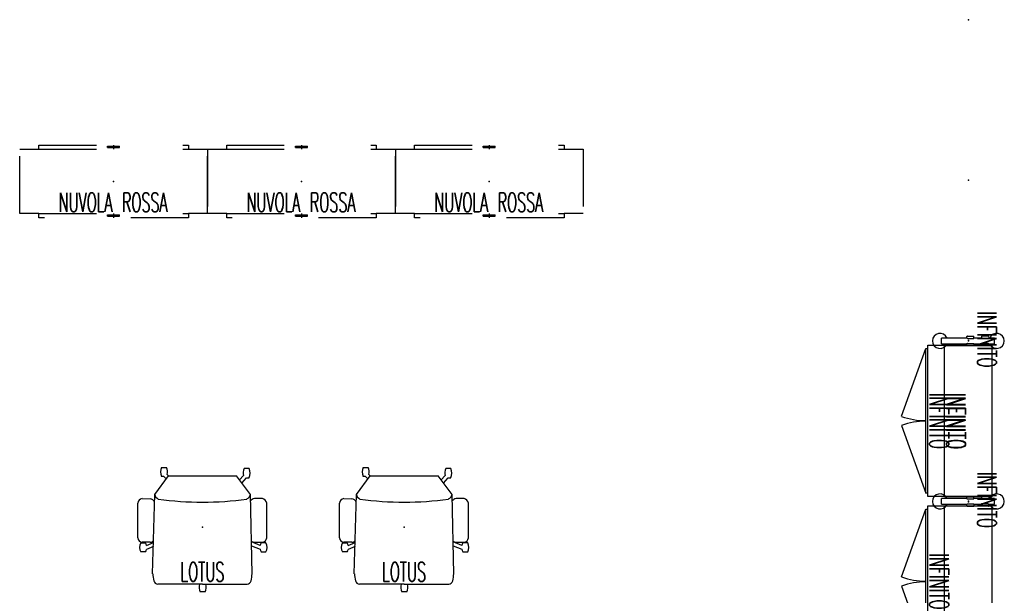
# Model space of a CAD drawing. Header units: inches. Extents: x 82 to 767, y -5 to 263.
# Tile 7 of 256: x 97 to 302, y 143 to 263. Entities that reach past the tile are written whole.
import ezdxf
from ezdxf.enums import TextEntityAlignment as Align

# ---------------------------------------------------------------- set-up
doc = ezdxf.new("R2010")
doc.units = ezdxf.units.IN
doc.header["$MEASUREMENT"] = 0
doc.linetypes.add('ACAD_ISO03W100', pattern=[30, 12, -18])
for name, color, linetype in [('A-FURN-P-COLLECTION-SEAT', 12, 'Continuous'), ('A-FURN-P-COLLECTION-SEAT-TEXT2', 12, 'Continuous'), ('A-FURN-P-COLLECTION-STORAGE', 86, 'Continuous'), ('A-FURN-P-COLLECTION-STORAGE-TEXT2', 86, 'Continuous'), ('A-FURN-P-COLLECTION-TABLE', 3, 'ACAD_ISO03W100'), ('A-FURN-P-COLLECTION-TABLE-TEXT2', 3, 'Continuous'), ('A-FURN-P-TEXT_UTEXT', 7, 'Continuous'), ('PSATTR', 7, 'Continuous')]:
    doc.layers.add(name, color=color, linetype=linetype)
doc.styles.add('0', font='TXT.SHX')
doc.styles.add('PMSymText', font='txt.shx', dxfattribs={"width": 0.65})
doc.styles.get("Standard").update_dxf_attribs({"font": 'arial.ttf'})

# ---------------------------------------------------------------- blocks, each defined once
blk = doc.blocks.new('HCCE-LTUS-LA5XC-2D')
at = {"layer": 'A-FURN-P-COLLECTION-SEAT'}
for p, q in [((-5.98, 12.48), (-5.98, 10.82)), ((2.2, 13.4), (-5.05, 13.4)), ((3.12, 10.82), (3.12, 12.48)), ((3.25, 13.24), (3.25, 12.21)), ((5.15, 12.21), (5.15, 13.24)), ((9.69, 10.38), (-6.85, 9.99)), ((3.79, 12.03), (3.03, 10.22)), ((3.88, 10.24), (4.6, 12.05)), ((-12.23, 9.71), (-12.23, 8.68)), ((-10.76, 8.55), (-9.86, 7.72)), ((-6.85, 9.99), (-10.72, 7.08)), ((-10.34, 9.2), (-10.34, 9.71)), ((-9.21, 8.22), (-10.34, 9.2)), ((11.89, -0.01), (11.84, 9.29)), ((-10.72, -7.08), (-10.72, 7.08)), ((11.89, 0.01), (11.84, -9.29)), ((13.48, 0.54), (13.48, -0.49)), ((-12.49, -8.53), (-12.49, -7.5)), ((-11.02, -7.37), (-10.71, -7.09)), ((-6.85, -9.94), (-10.71, -7.09)), ((-10.07, -7.56), (-10.6, -8.02)), ((-10.6, -8.02), (-10.6, -8.53)), ((9.69, -10.38), (-6.85, -9.94)), ((3.79, -11.66), (3.19, -10.21)), ((4.03, -10.23), (4.61, -11.68)), ((-5.97, -12.56), (-5.94, -10.9)), ((3.12, -10.9), (3.12, -12.56)), ((3.26, -12.87), (3.26, -11.84)), ((5.15, -11.84), (5.15, -12.87)), ((2.2, -13.48), (-5.05, -13.48))]:
    blk.add_line(p, q, dxfattribs=at)
for centre, radius, start, end in [((-4.92, 12.34), 1.07, 97.2742, 172.5697), ((2.05, 12.34), 1.08, 7.7662, 82.2348), ((4.2, 11.4), 2.07, 62.7329, 117.2671), ((-4.79, 11), 1.2, 188.3046, 234.4627), ((2.1, 10.82), 1.02, 323.3776, 359.9077), ((4.26, 14.31), 2.33, 244.4878, 258.3485), ((1.56, 22.98), 11.35, 285.5294, 288.4109), ((7.75, -5.36), 15.85, 77.5527, 82.9691), ((-11.29, 7.77), 2.16, 64.0156, 115.9844), ((-11.34, 10.41), 1.94, 242.547, 287.2748), ((-7.05, 8.75), 1.25, 23.2889, 80.8859), ((-70.75, 0.02), 65.51, 351.9055, 8.0945), ((10.98, 9.29), 0.856, 0.3225, 77.5527), ((12.49, -1.54), 2.31, 64.703, 105.1811), ((12.49, 1.74), 2.44, 255.7445, 293.8482), ((-11.6, -9.23), 1.94, 72.7252, 117.453), ((-11.55, -6.59), 2.16, 244.0156, 295.9844), ((-7.05, -8.7), 1.25, 279.1141, 336.7111), ((-4.76, -11.07), 1.2, 114.6426, 171.6954), ((2.06, -11.01), 1.07, 6.0312, 49.7143), ((7.75, 5.36), 15.85, 277.0309, 282.4473), ((10.98, -9.29), 0.856, 282.4473, 359.6775), ((4.26, -13.94), 2.33, 101.6515, 115.5122), ((1.57, -22.61), 11.35, 71.5891, 74.4706), ((-4.92, -12.42), 1.07, 187.4303, 262.7258), ((2.05, -12.41), 1.08, 277.7652, 352.2338), ((4.21, -11.03), 2.07, 242.7329, 297.2671)]:
    blk.add_arc(centre, radius, start, end, dxfattribs=at)
blk.add_point((0, 0), dxfattribs=at)
at = {"layer": 'A-FURN-P-COLLECTION-SEAT-TEXT2', "style": '0', "width": 0.55, "flags": 8}
blk.add_attdef('ITEXT2', text='', height=4, rotation=90, dxfattribs=at).set_placement((9.32, 0), align=Align.MIDDLE_CENTER)
at = {"layer": 'A-FURN-P-TEXT_UTEXT', "style": 'PMSymText', "width": 0.65, "flags": 8}
for tag, p in [('PSUT1', (0.49, -19.48)), ('PSUT3', (0.49, -31.48))]:
    blk.add_attdef(tag, text='', height=4, dxfattribs=at).set_placement(p, align=Align.CENTER)
at = {"layer": 'A-FURN-P-TEXT_UTEXT', "style": 'PMSymText', "width": 0.65}
blk.add_attdef('PSUT2', text='', height=4, dxfattribs=at).set_placement((0.49, -25.48), align=Align.CENTER)
at = {"layer": 'PSATTR', "flags": 1}
for tag in ['PSON', 'PSMC', 'PSDH', 'PSPN', 'PSQT', 'PSEC', 'PST5', 'PST4', 'PST3', 'PST2', 'PST1']:
    blk.add_attdef(tag, text='', height=1, dxfattribs=at).set_placement((0, 0), align=Align.TOP_CENTER)
blk = doc.blocks.new('HCCS-IWBC-C2W1-2D')
at = {"layer": 'A-FURN-P-COLLECTION-STORAGE'}
for p, q in [((0.99, 4.92), (32.49, 4.92)), ((0.99, -8.46), (0.99, 4.92)), ((32.49, 4.92), (32.49, -8.46)), ((32.49, -8.46), (0.99, -8.46)), ((1.68, -8.86), (1.68, -8.46)), ((31.81, -8.86), (1.68, -8.86)), ((15.79, -13.92), (1.68, -8.86)), ((17.69, -13.92), (31.81, -8.86)), ((31.81, -8.46), (31.81, -8.86))]:
    blk.add_line(p, q, dxfattribs=at)
for centre, start, end in [((1.81, -8.86), 340.0778, 0), ((31.68, -8.86), 180, 199.9222)]:
    blk.add_arc(centre, 14.88, start, end, dxfattribs=at)
for p in [(0, 0), (33.49, 0)]:
    blk.add_point(p, dxfattribs=at)
at = {"layer": 'A-FURN-P-COLLECTION-STORAGE-TEXT2', "style": '0', "width": 0.55, "flags": 8}
blk.add_attdef('ITEXT2', text='', height=4, dxfattribs=at).set_placement((16.75, -9.28), align=Align.BOTTOM_CENTER)
at = {"layer": 'A-FURN-P-TEXT_UTEXT', "style": 'PMSymText', "width": 0.65, "flags": 8}
for tag, p in [('PSUT1', (15.74, -19.93)), ('PSUT3', (15.74, -31.93))]:
    blk.add_attdef(tag, text='', height=4, dxfattribs=at).set_placement(p, align=Align.CENTER)
at = {"layer": 'A-FURN-P-TEXT_UTEXT', "style": 'PMSymText', "width": 0.65}
blk.add_attdef('PSUT2', text='', height=4, dxfattribs=at).set_placement((15.74, -25.93), align=Align.CENTER)
at = {"layer": 'PSATTR', "flags": 1}
for tag in ['PSON', 'PSMC', 'PSDH', 'PSPN', 'PSQT', 'PSEC', 'PST5', 'PST4', 'PST3', 'PST2', 'PST1']:
    blk.add_attdef(tag, text='', height=1, dxfattribs=at).set_placement((0, 0), align=Align.TOP_CENTER)
blk = doc.blocks.new('HCCS-IWBC-F1-2D')
at = {"layer": 'A-FURN-P-COLLECTION-STORAGE'}
for p, q in [((0.65, 5.45), (-0.53, 5.45)), ((-0.53, 5.45), (-0.53, 4.26)), ((0.65, 4.26), (0.65, 5.45)), ((-0.92, 4.09), (-0.92, 2.76)), ((-0.92, 2.76), (-0.46, 2.76)), ((-0.53, 2.76), (-0.53, 1.17)), ((-0.46, 4.09), (-0.46, 2.76)), ((0.58, 4.09), (0.58, 2.76)), ((0.58, 2.76), (1.05, 2.76)), ((0.65, 1.17), (0.65, 2.76)), ((1.05, 4.09), (1.05, 2.76)), ((-0.46, 1.17), (-0.92, 1.17)), ((-0.92, -0.16), (-0.92, 1.17)), ((-0.46, -0.16), (-0.46, 1.17)), ((0.58, 1.17), (1.05, 1.17)), ((0.58, -0.16), (0.58, 1.17)), ((1.05, -0.16), (1.05, 1.17)), ((-0.53, -0.33), (-0.53, -5.62)), ((0.65, -5.62), (0.65, -0.33)), ((0.65, -5.62), (-0.53, -5.62))]:
    blk.add_line(p, q, dxfattribs=at)
for centre, radius, start, end in [((0.06, 5.91), 1.58, 291.9564, 248.0437), ((-0.69, 4.09), 0.234, 359.9717, 180.0282), ((0.82, 4.09), 0.234, 359.9717, 180.0282), ((-0.69, -0.16), 0.234, 179.9718, 0.0283), ((0.82, -0.16), 0.234, 179.9718, 0.0283), ((0.06, -5.91), 1.58, 111.9564, 68.0436)]:
    blk.add_arc(centre, radius, start, end, dxfattribs=at)
for p in [(-66.92, 0), (-33.47, 0), (0, 0), (33.47, 0), (66.92, 0)]:
    blk.add_point(p, dxfattribs=at)
at = {"layer": 'A-FURN-P-COLLECTION-STORAGE-TEXT2', "style": '0', "width": 0.55, "flags": 8}
blk.add_attdef('ITEXT2', text='', height=4, dxfattribs=at).set_placement((-0.26, 0.67), align=Align.BOTTOM_CENTER)
at = {"layer": 'A-FURN-P-TEXT_UTEXT', "style": 'PMSymText', "width": 0.65, "flags": 8}
for tag, p in [('PSUT1', (0, -13.49)), ('PSUT3', (0, -25.49))]:
    blk.add_attdef(tag, text='', height=4, dxfattribs=at).set_placement(p, align=Align.CENTER)
at = {"layer": 'A-FURN-P-TEXT_UTEXT', "style": 'PMSymText', "width": 0.65}
blk.add_attdef('PSUT2', text='', height=4, dxfattribs=at).set_placement((0, -19.49), align=Align.CENTER)
at = {"layer": 'PSATTR', "flags": 1}
for tag in ['PSON', 'PSMC', 'PSDH', 'PSPN', 'PSQT', 'PSEC', 'PST5', 'PST4', 'PST3', 'PST2', 'PST1']:
    blk.add_attdef(tag, text='', height=1, dxfattribs=at).set_placement((0, 0), align=Align.TOP_CENTER)
blk = doc.blocks.new('HCCS-IWBC-S0931-2D')
at = {"layer": 'A-FURN-P-COLLECTION-STORAGE'}
for p, q in [((0.99, 4.92), (32.5, 4.92)), ((0.99, -4.96), (0.99, 4.92)), ((32.5, 4.92), (32.5, -4.96)), ((32.5, -4.96), (0.99, -4.96))]:
    blk.add_line(p, q, dxfattribs=at)
for p in [(0, 0), (33.49, 0)]:
    blk.add_point(p, dxfattribs=at)
at = {"layer": 'A-FURN-P-COLLECTION-STORAGE-TEXT2', "style": '0', "width": 0.55, "flags": 8}
blk.add_attdef('ITEXT2', text='', height=4, dxfattribs=at).set_placement((16.75, -5.77), align=Align.BOTTOM_CENTER)
at = {"layer": 'A-FURN-P-TEXT_UTEXT', "style": 'PMSymText', "width": 0.65, "flags": 8}
for tag, p in [('PSUT1', (15.74, -10.96)), ('PSUT3', (15.74, -22.96))]:
    blk.add_attdef(tag, text='', height=4, dxfattribs=at).set_placement(p, align=Align.CENTER)
at = {"layer": 'A-FURN-P-TEXT_UTEXT', "style": 'PMSymText', "width": 0.65}
blk.add_attdef('PSUT2', text='', height=4, dxfattribs=at).set_placement((15.74, -16.96), align=Align.CENTER)
at = {"layer": 'PSATTR', "flags": 1}
for tag in ['PSON', 'PSMC', 'PSDH', 'PSPN', 'PSQT', 'PSEC', 'PST5', 'PST4', 'PST3', 'PST2', 'PST1']:
    blk.add_attdef(tag, text='', height=1, dxfattribs=at).set_placement((0, 0), align=Align.TOP_CENTER)
blk = doc.blocks.new('HCCS-IWBC-S0965-2D')
at = {"layer": 'A-FURN-P-COLLECTION-STORAGE'}
for p, q in [((0.99, 4.92), (65.99, 4.92)), ((0.99, -4.96), (0.99, 4.92)), ((65.99, 4.92), (65.99, -4.96)), ((65.99, -4.96), (0.99, -4.96))]:
    blk.add_line(p, q, dxfattribs=at)
for p in [(0, 0), (66.98, 0)]:
    blk.add_point(p, dxfattribs=at)
at = {"layer": 'A-FURN-P-COLLECTION-STORAGE-TEXT2', "style": '0', "width": 0.55, "flags": 8}
blk.add_attdef('ITEXT2', text='', height=4, dxfattribs=at).set_placement((33.5, -5.77), align=Align.BOTTOM_CENTER)
at = {"layer": 'A-FURN-P-TEXT_UTEXT', "style": 'PMSymText', "width": 0.65, "flags": 8}
for tag, p in [('PSUT1', (32.48, -10.96)), ('PSUT3', (32.48, -22.96))]:
    blk.add_attdef(tag, text='', height=4, dxfattribs=at).set_placement(p, align=Align.CENTER)
at = {"layer": 'A-FURN-P-TEXT_UTEXT', "style": 'PMSymText', "width": 0.65}
blk.add_attdef('PSUT2', text='', height=4, dxfattribs=at).set_placement((32.48, -16.96), align=Align.CENTER)
at = {"layer": 'PSATTR', "flags": 1}
for tag in ['PSON', 'PSMC', 'PSDH', 'PSPN', 'PSQT', 'PSEC', 'PST5', 'PST4', 'PST3', 'PST2', 'PST1']:
    blk.add_attdef(tag, text='', height=1, dxfattribs=at).set_placement((0, 0), align=Align.TOP_CENTER)
blk = doc.blocks.new('HCCS-NRBC-W-2D')
at = {"layer": 'A-FURN-P-COLLECTION-TABLE'}
for p, q in [((-19.57, 6.73), (-15.57, 6.73)), ((-19.57, -6.73), (-19.57, 6.73)), ((-15.57, 6.73), (-15.57, 7.58)), ((-15.57, 7.58), (15.57, 7.58)), ((-15.57, 6.73), (15.57, 6.73)), ((-1.25, 7.05), (-1.25, 7.32)), ((-1.25, 7.32), (1.25, 7.32)), ((-1.25, 7.05), (1.25, 7.05)), ((-1.18, 7.05), (-1.18, 7.32)), ((0, 7.58), (0, 6.73)), ((0, 7.54), (0, 7.54)), ((0, 7.54), (0, 7.54)), ((1.18, 7.05), (1.18, 7.32)), ((1.25, 7.05), (1.25, 7.32)), ((15.57, 7.58), (15.57, 6.73)), ((15.57, 6.73), (19.57, 6.73)), ((19.57, 6.73), (19.57, -6.73)), ((-15.57, -6.73), (-19.57, -6.73)), ((-15.57, -7.58), (-15.57, -6.73)), ((-15.57, -6.73), (15.57, -6.73)), ((15.57, -7.58), (-15.57, -7.58)), ((-1.25, -7.26), (-1.25, -6.99)), ((-1.25, -6.99), (1.25, -6.99)), ((-1.25, -7.26), (1.25, -7.26)), ((-1.18, -7.26), (-1.18, -6.99)), ((0, -6.73), (0, -7.58)), ((0, -6.77), (0, -6.77)), ((0, -6.77), (0, -6.77)), ((1.18, -7.26), (1.18, -6.99)), ((1.25, -7.26), (1.25, -6.99)), ((19.57, -6.73), (15.57, -6.73)), ((15.57, -6.73), (15.57, -7.58))]:
    blk.add_line(p, q, dxfattribs=at)
blk.add_point((0, 0), dxfattribs=at)
at = {"layer": 'A-FURN-P-COLLECTION-TABLE-TEXT2', "style": '0', "width": 0.55, "flags": 8}
blk.add_attdef('ITEXT2', text='', height=4, dxfattribs=at).set_placement((-0.09, -7.57), align=Align.BOTTOM_CENTER)
at = {"layer": 'A-FURN-P-TEXT_UTEXT', "style": 'PMSymText', "width": 0.65, "flags": 8}
for tag, p in [('PSUT1', (0, -13.58)), ('PSUT3', (0, -25.58))]:
    blk.add_attdef(tag, text='', height=4, dxfattribs=at).set_placement(p, align=Align.CENTER)
at = {"layer": 'A-FURN-P-TEXT_UTEXT', "style": 'PMSymText', "width": 0.65}
blk.add_attdef('PSUT2', text='', height=4, dxfattribs=at).set_placement((0, -19.58), align=Align.CENTER)
at = {"layer": 'PSATTR', "flags": 1}
for tag in ['PSON', 'PSMC', 'PSDH', 'PSPN', 'PSQT', 'PSEC', 'PST5', 'PST4', 'PST3', 'PST2', 'PST1']:
    blk.add_attdef(tag, text='', height=1, dxfattribs=at).set_placement((0, 0), align=Align.TOP_CENTER)

msp = doc.modelspace()

# ---------------------------------------------------------------- block references
ref = msp.add_blockref('HCCS-IWBC-F1-2D', (294.66, 196.21), dxfattribs=dict(rotation=269.9999999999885))
ref.add_attrib('ITEXT2', 'INFINITO', dxfattribs={"layer": 'A-FURN-P-COLLECTION-STORAGE-TEXT2', "height": 4, "rotation": 270, "style": '0', "width": 0.55}).set_placement((295.33, 196.47), align=Align.BOTTOM_CENTER)
ref = msp.add_blockref('HCCS-NRBC-W-2D', (116.57, 229.41))
ref.add_attrib('ITEXT2', 'NUVOLA ROSSA', dxfattribs={"layer": 'A-FURN-P-COLLECTION-TABLE-TEXT2', "height": 4, "style": '0', "width": 0.55}).set_placement((116.48, 221.84), align=Align.BOTTOM_CENTER)
ref = msp.add_blockref('HCCS-NRBC-W-2D', (155.71, 229.41))
ref.add_attrib('ITEXT2', 'NUVOLA ROSSA', dxfattribs={"layer": 'A-FURN-P-COLLECTION-TABLE-TEXT2', "height": 4, "style": '0', "width": 0.55}).set_placement((155.62, 221.84), align=Align.BOTTOM_CENTER)
ref = msp.add_blockref('HCCS-NRBC-W-2D', (194.84, 229.41))
ref.add_attrib('ITEXT2', 'NUVOLA ROSSA', dxfattribs={"layer": 'A-FURN-P-COLLECTION-TABLE-TEXT2', "height": 4, "style": '0', "width": 0.55}).set_placement((194.75, 221.84), align=Align.BOTTOM_CENTER)
ref = msp.add_blockref('HCCS-IWBC-F1-2D', (294.66, 162.72), dxfattribs=dict(rotation=269.9999999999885))
ref.add_attrib('ITEXT2', 'INFINITO', dxfattribs={"layer": 'A-FURN-P-COLLECTION-STORAGE-TEXT2', "height": 4, "rotation": 270, "style": '0', "width": 0.55}).set_placement((295.33, 162.98), align=Align.BOTTOM_CENTER)
ref = msp.add_blockref('HCCS-IWBC-C2W1-2D', (294.66, 196.21), dxfattribs=dict(rotation=270))
ref.add_attrib('ITEXT2', 'INFINITO', dxfattribs={"layer": 'A-FURN-P-COLLECTION-STORAGE-TEXT2', "height": 4, "rotation": 270, "style": '0', "width": 0.55}).set_placement((285.38, 179.46), align=Align.BOTTOM_CENTER)
ref = msp.add_blockref('HCCS-IWBC-F1-2D', (294.66, 129.23), dxfattribs=dict(rotation=90.00000000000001))
ref.add_attrib('ITEXT2', 'INFINITO', dxfattribs={"layer": 'A-FURN-P-COLLECTION-STORAGE-TEXT2', "height": 4, "rotation": 90, "style": '0', "width": 0.55}).set_placement((293.99, 128.97), align=Align.BOTTOM_CENTER)
ref = msp.add_blockref('HCCS-IWBC-S0931-2D', (294.66, 196.21), dxfattribs=dict(rotation=270))
ref.add_attrib('ITEXT2', 'INFINITO', dxfattribs={"layer": 'A-FURN-P-COLLECTION-STORAGE-TEXT2', "height": 4, "rotation": 270, "style": '0', "width": 0.55}).set_placement((288.89, 179.46), align=Align.BOTTOM_CENTER)
ref = msp.add_blockref('HCCS-IWBC-S0931-2D', (294.66, 196.15), dxfattribs=dict(rotation=270))
ref.add_attrib('ITEXT2', 'INFINITO', dxfattribs={"layer": 'A-FURN-P-COLLECTION-STORAGE-TEXT2', "height": 4, "rotation": 270, "style": '0', "width": 0.55}).set_placement((288.89, 179.4), align=Align.BOTTOM_CENTER)
ref = msp.add_blockref('HCCE-LTUS-LA5XC-2D', (135.08, 157.28), dxfattribs=dict(rotation=270))
ref.add_attrib('ITEXT2', 'LOTUS', dxfattribs={"layer": 'A-FURN-P-COLLECTION-SEAT-TEXT2', "height": 4, "style": '0', "width": 0.55}).set_placement((135.08, 147.97), align=Align.MIDDLE_CENTER)
ref = msp.add_blockref('HCCE-LTUS-LA5XC-2D', (177.1, 157.28), dxfattribs=dict(rotation=270))
ref.add_attrib('ITEXT2', 'LOTUS', dxfattribs={"layer": 'A-FURN-P-COLLECTION-SEAT-TEXT2', "height": 4, "style": '0', "width": 0.55}).set_placement((177.1, 147.97), align=Align.MIDDLE_CENTER)
ref = msp.add_blockref('HCCS-IWBC-C2W1-2D', (294.66, 162.72), dxfattribs=dict(rotation=270))
ref.add_attrib('ITEXT2', 'INFINITO', dxfattribs={"layer": 'A-FURN-P-COLLECTION-STORAGE-TEXT2', "height": 4, "rotation": 270, "style": '0', "width": 0.55}).set_placement((285.38, 145.97), align=Align.BOTTOM_CENTER)
ref = msp.add_blockref('HCCS-IWBC-F1-2D', (294.66, 95.68), dxfattribs=dict(rotation=269.9999999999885))
ref.add_attrib('ITEXT2', 'INFINITO', dxfattribs={"layer": 'A-FURN-P-COLLECTION-STORAGE-TEXT2', "height": 4, "rotation": 270, "style": '0', "width": 0.55}).set_placement((295.33, 95.94), align=Align.BOTTOM_CENTER)
ref = msp.add_blockref('HCCS-IWBC-S0965-2D', (294.66, 162.74), dxfattribs=dict(rotation=270))
ref.add_attrib('ITEXT2', 'INFINITO', dxfattribs={"layer": 'A-FURN-P-COLLECTION-STORAGE-TEXT2', "height": 4, "rotation": 270, "style": '0', "width": 0.55}).set_placement((288.89, 129.24), align=Align.BOTTOM_CENTER)

doc.saveas('drawing.dxf')
